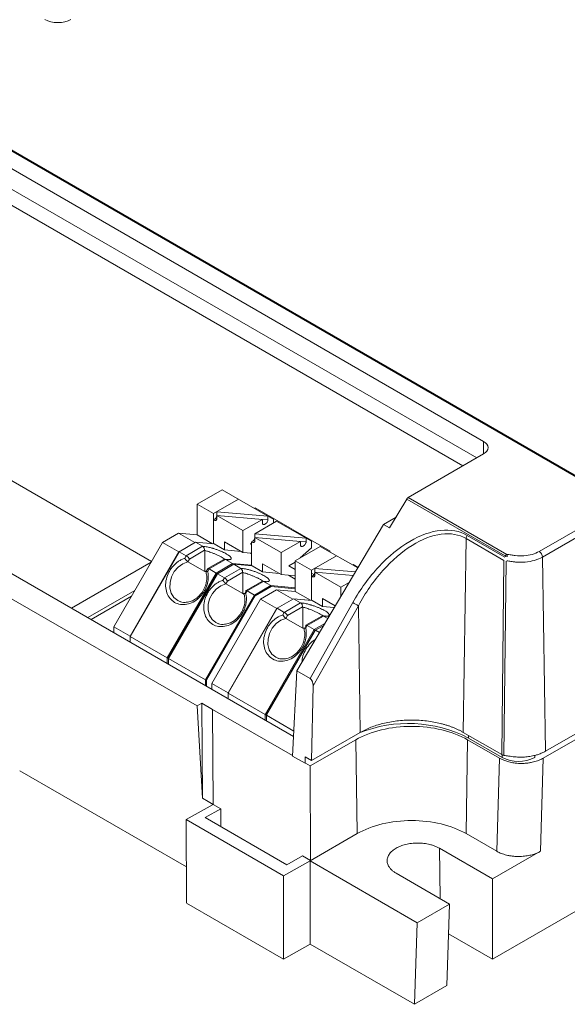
# Model space of a CAD drawing. Header units: millimetres. Extents: x 11 to 156, y 33 to 136.
# Tile 2 of 4: x 44 to 79, y 33 to 97. Entities that reach past the tile are written whole.
import ezdxf

# ---------------------------------------------------------------- set-up
doc = ezdxf.new("R2010")
doc.units = ezdxf.units.MM

msp = doc.modelspace()

# ---------------------------------------------------------------- linework, layer by layer
at = {"color": 7, "linetype": 'Continuous', "lineweight": 15}
for p, q in [((74.015, 69.367), (26.922, 96.553)), ((27.983, 97.084), (81.511, 66.183)), ((81.611, 66.193), (28.083, 97.094)), ((25.315, 95.113), (72.672, 67.775)), ((26.902, 95.235), (73.571, 68.294)), ((155.007, 93.321), (77.882, 48.798)), ((78.026, 49.251), (154.945, 93.656)), ((154.835, 82.07), (74.594, 35.748)), ((55.411, 52.189), (19.49, 72.925)), ((92.335, 70.713), (77.625, 62.221)), ((92.549, 70.351), (77.837, 61.858)), ((69.124, 65.727), (74.015, 68.55)), ((55.415, 65.287), (57.041, 66.226)), ((55.415, 63.297), (55.415, 65.287)), ((55.415, 65.287), (56.476, 64.675)), ((56.476, 64.675), (58.102, 65.614)), ((67.914, 63.745), (69.023, 65.622)), ((69.023, 65.622), (75.424, 61.927)), ((75.524, 62.032), (69.124, 65.727)), ((56.476, 62.714), (56.476, 64.675)), ((56.682, 64.794), (60.011, 64.511)), ((58.385, 63.573), (56.682, 64.555)), ((58.385, 63.573), (59.651, 64.303)), ((59.157, 63.365), (60.577, 64.185)), ((60.011, 64.511), (60.011, 64.27)), ((60.011, 64.511), (60.365, 64.307)), ((61.892, 54.47), (67.51, 63.978)), ((67.51, 63.978), (68.333, 64.453)), ((67.914, 63.745), (67.51, 63.978)), ((53.169, 62.806), (54.206, 63.405)), ((54.206, 63.405), (55.415, 63.297)), ((54.206, 63.405), (55.266, 62.792)), ((55.415, 63.297), (56.414, 62.72)), ((58.385, 62.156), (58.385, 63.573)), ((59.157, 63.365), (59.157, 62.885)), ((59.157, 63.365), (62.486, 63.083)), ((50.008, 57.331), (53.169, 62.806)), ((53.169, 62.806), (54.222, 62.199)), ((55.771, 62.553), (55.311, 62.818)), ((56.511, 62.711), (57.183, 62.323)), ((57.183, 62.85), (57.183, 62.323)), ((58.951, 62.756), (58.882, 62.716)), ((58.951, 61.286), (58.951, 62.84)), ((60.86, 62.144), (59.157, 63.127)), ((60.86, 62.144), (62.126, 62.875)), ((62.486, 63.083), (62.486, 62.841)), ((72.88, 63.058), (72.691, 50.476)), ((75.334, 61.641), (72.88, 63.058)), ((75.396, 61.846), (72.942, 63.263)), ((54.228, 62.209), (51.055, 56.713)), ((51.068, 56.695), (54.25, 62.206)), ((54.25, 62.206), (54.71, 61.941)), ((54.71, 61.941), (55.771, 62.553)), ((54.91, 61.73), (55.895, 62.298)), ((55.774, 62.551), (55.771, 62.553)), ((55.912, 62.283), (55.912, 60.915)), ((57.183, 62.323), (58.263, 62.227)), ((60.86, 60.727), (60.86, 62.144)), ((61.779, 61.613), (63.405, 62.552)), ((52.425, 61.518), (47.257, 58.534)), ((54.614, 61.774), (54.71, 61.941)), ((54.808, 61.552), (54.91, 61.73)), ((54.808, 61.552), (55.912, 60.915)), ((57.149, 61.702), (56.112, 61.103)), ((57.256, 61.696), (56.195, 61.083)), ((57.715, 61.43), (56.655, 60.818)), ((57.256, 61.696), (57.253, 61.698)), ((57.715, 61.43), (57.256, 61.696)), ((58.246, 61.124), (57.786, 61.39)), ((59.658, 61.421), (59.658, 60.895)), ((61.779, 61.531), (61.357, 61.288)), ((61.779, 59.623), (61.779, 61.613)), ((61.779, 61.613), (62.84, 61.001)), ((75.198, 49.029), (75.334, 61.641)), ((75.473, 61.595), (75.336, 48.984)), ((77.837, 61.858), (78.026, 49.251)), ((53.473, 55.307), (56.655, 60.818)), ((56.703, 60.78), (53.529, 55.284)), ((53.543, 55.266), (56.725, 60.777)), ((56.012, 60.874), (55.912, 60.915)), ((56.104, 61.095), (55.987, 60.892)), ((56.195, 61.083), (56.098, 60.916)), ((56.195, 61.083), (56.655, 60.818)), ((56.655, 60.818), (56.699, 60.775)), ((56.725, 60.777), (57.185, 60.512)), ((58.387, 60.854), (58.387, 59.486)), ((58.986, 61.282), (59.658, 60.895)), ((59.658, 60.895), (60.737, 60.798)), ((63.046, 61.12), (65.689, 60.896)), ((64.749, 59.899), (63.046, 60.882)), ((57.088, 60.345), (57.185, 60.512)), ((57.283, 60.124), (57.385, 60.301)), ((57.283, 60.124), (58.387, 59.486)), ((59.624, 60.273), (58.587, 59.675)), ((59.731, 60.267), (58.67, 59.655)), ((59.731, 60.267), (59.727, 60.269)), ((60.19, 60.002), (59.731, 60.267)), ((64.749, 59.899), (65.281, 60.206)), ((58.456, 59.457), (58.387, 59.486)), ((58.67, 59.655), (59.129, 59.389)), ((59.533, 59.133), (60.57, 59.731)), ((59.838, 59.717), (59.838, 59.799)), ((60.57, 59.731), (61.779, 59.623)), ((60.57, 59.731), (61.63, 59.119)), ((61.779, 59.623), (62.772, 59.049)), ((64.749, 59.306), (64.749, 59.899)), ((48.529, 57.8), (51.153, 59.314)), ((54.353, 58.943), (54.152, 59.03)), ((55.947, 53.878), (59.129, 59.389)), ((56.018, 53.861), (59.179, 59.337)), ((56.372, 53.657), (59.533, 59.133)), ((59.533, 59.133), (60.586, 58.525)), ((61.074, 58.267), (62.135, 58.879)), ((62.863, 59.041), (61.662, 59.149)), ((62.135, 58.879), (61.675, 59.145)), ((61.675, 59.145), (62.875, 59.037)), ((62.138, 58.877), (62.135, 58.879)), ((65.52, 58.902), (62.743, 53.978)), ((62.863, 59.041), (62.875, 59.037)), ((62.875, 59.037), (63.547, 58.649)), ((63.547, 59.176), (63.547, 58.649)), ((60.592, 58.535), (57.418, 53.039)), ((57.432, 53.021), (60.614, 58.532)), ((60.614, 58.532), (61.074, 58.267)), ((61.274, 58.056), (62.259, 58.624)), ((62.276, 58.609), (62.276, 57.241)), ((65.882, 58.697), (62.945, 53.489)), ((63.547, 58.649), (64.32, 58.58)), ((66.005, 50.476), (65.882, 58.697)), ((56.828, 57.514), (56.627, 57.601)), ((61.172, 57.878), (62.276, 57.241)), ((63.513, 58.028), (62.476, 57.429)), ((63.62, 58.022), (62.559, 57.41)), ((63.62, 58.022), (63.616, 58.024)), ((63.896, 57.862), (63.62, 58.022)), ((50.008, 57.331), (51.06, 56.723)), ((50.008, 56.946), (50.008, 57.331)), ((59.837, 51.633), (63.019, 57.144)), ((63.067, 57.106), (59.893, 51.61)), ((59.907, 51.592), (63.089, 57.104)), ((62.35, 57.21), (62.276, 57.241)), ((62.559, 57.41), (63.019, 57.144)), ((63.019, 57.144), (63.063, 57.101)), ((63.089, 57.104), (63.357, 56.949)), ((51.068, 56.695), (53.473, 55.307)), ((53.543, 55.266), (55.947, 53.878)), ((60.717, 55.269), (60.516, 55.356)), ((61.606, 48.937), (61.892, 54.47)), ((62.743, 53.978), (61.892, 54.47)), ((56.372, 53.657), (57.424, 53.049)), ((56.372, 53.272), (56.372, 53.657)), ((62.945, 53.489), (62.842, 48.65)), ((57.418, 53.039), (57.432, 53.021)), ((57.418, 53.036), (57.418, 52.668)), ((57.432, 53.021), (59.837, 51.633)), ((55.712, 52.363), (55.411, 52.189)), ((55.753, 46.202), (55.411, 52.189)), ((56.42, 51.955), (55.713, 52.363)), ((55.753, 46.202), (55.713, 52.345)), ((61.595, 48.967), (56.42, 51.955)), ((59.837, 51.633), (59.897, 51.616)), ((59.907, 51.592), (61.69, 50.563)), ((65.719, 49.999), (62.763, 48.293)), ((66.005, 50.476), (62.842, 48.65)), ((65.81, 43.904), (65.719, 49.999)), ((75.198, 49.029), (72.691, 50.476)), ((72.973, 49.999), (72.881, 43.904)), ((75.053, 48.798), (72.973, 49.999)), ((62.842, 48.65), (62.437, 48.883)), ((75.053, 48.798), (74.87, 42.756)), ((77.882, 48.798), (77.7, 42.756)), ((54.712, 41.738), (43.89, 47.985)), ((62.763, 48.293), (62.454, 48.471)), ((62.781, 42.155), (62.763, 48.293)), ((56.137, 45.982), (55.753, 46.202)), ((56.459, 45.804), (54.692, 44.812)), ((56.955, 45.519), (55.93, 44.943)), ((56.459, 45.804), (56.137, 45.982)), ((56.46, 45.804), (56.955, 45.519)), ((56.955, 45.519), (56.958, 44.349)), ((61.013, 41.163), (54.692, 44.812)), ((54.692, 44.812), (54.727, 39.411)), ((55.93, 44.943), (61.233, 41.882)), ((62.749, 42.137), (65.81, 43.904)), ((72.881, 43.904), (74.87, 42.756)), ((74.594, 40.963), (71.141, 42.956)), ((61.233, 41.882), (62.258, 42.457)), ((62.258, 42.457), (62.781, 42.155)), ((77.7, 42.756), (74.594, 40.963)), ((62.749, 42.137), (61.013, 41.163)), ((62.748, 36.736), (62.748, 42.136)), ((69.706, 38.12), (62.748, 42.136)), ((61.029, 35.744), (61.013, 41.163)), ((68.332, 41.334), (71.804, 39.33)), ((74.594, 35.748), (74.594, 40.963)), ((54.727, 39.382), (54.727, 39.382)), ((61.029, 35.744), (54.727, 39.382)), ((71.804, 39.33), (69.706, 38.12)), ((71.624, 34.034), (71.804, 39.33)), ((69.527, 32.823), (69.706, 38.12)), ((74.594, 35.748), (71.738, 37.397)), ((62.748, 36.736), (61.029, 35.744)), ((69.527, 32.823), (62.748, 36.736)), ((71.624, 34.034), (69.527, 32.823))]:
    msp.add_line(p, q, dxfattribs=at)
at = {"color": 144, "linetype": 'Continuous', "lineweight": 0}
for p, q in [((15.443, 76.9), (61.672, 50.212)), ((52.455, 61.57), (42.174, 67.506)), ((60.011, 64.511), (57.041, 66.226)), ((56.682, 64.794), (56.682, 64.314)), ((59.128, 65.022), (59.175, 65.049)), ((61.579, 63.661), (59.175, 65.049)), ((59.651, 64.303), (56.682, 64.555)), ((59.651, 64.303), (59.651, 64.062)), ((60.365, 64.307), (60.365, 64.062)), ((62.486, 63.083), (60.577, 64.185)), ((61.532, 63.634), (61.579, 63.661)), ((61.602, 63.593), (61.65, 63.62)), ((64.054, 62.232), (61.65, 63.62)), ((54.25, 62.206), (55.311, 62.818)), ((55.311, 62.818), (56.511, 62.711)), ((58.385, 62.156), (57.183, 62.85)), ((58.882, 62.716), (58.951, 62.677)), ((62.126, 62.875), (59.157, 63.127)), ((62.126, 62.875), (62.126, 62.633)), ((62.486, 63.083), (62.84, 62.879)), ((62.84, 62.879), (62.84, 62.45)), ((54.228, 62.209), (54.25, 62.206)), ((58.951, 62.106), (58.385, 62.156)), ((58.861, 62.114), (58.951, 62.062)), ((62.84, 62.45), (62.114, 61.807)), ((65.838, 61.148), (63.405, 62.552)), ((64.007, 62.205), (64.054, 62.232)), ((56.725, 60.777), (57.786, 61.39)), ((57.741, 61.364), (57.715, 61.43)), ((58.951, 61.32), (57.715, 61.43)), ((57.786, 61.39), (58.986, 61.282)), ((60.86, 60.727), (59.658, 61.421)), ((62.84, 61.001), (64.466, 61.94)), ((65.492, 61.348), (65.539, 61.375)), ((65.862, 61.189), (65.539, 61.375)), ((56.703, 60.78), (56.725, 60.777)), ((57.185, 60.512), (58.246, 61.124)), ((57.385, 60.301), (58.37, 60.87)), ((58.249, 61.122), (58.246, 61.124)), ((61.779, 60.645), (60.86, 60.727)), ((61.357, 61.288), (61.779, 61.044)), ((62.84, 59.043), (62.84, 61.001)), ((62.84, 60.808), (62.988, 60.722)), ((63.046, 61.12), (63.046, 60.64)), ((65.554, 60.669), (63.046, 60.882)), ((61.336, 60.685), (61.779, 60.429)), ((51.365, 59.681), (48.317, 57.922)), ((58.587, 59.607), (58.516, 59.484)), ((58.67, 59.655), (58.573, 59.488)), ((60.19, 60.002), (59.129, 59.389)), ((59.179, 59.337), (60.216, 59.935)), ((60.216, 59.935), (60.19, 60.002)), ((59.129, 59.389), (59.179, 59.337)), ((60.614, 58.532), (61.675, 59.145)), ((61.63, 59.119), (61.675, 59.145)), ((64.386, 58.692), (63.547, 59.176)), ((60.592, 58.535), (60.614, 58.532)), ((60.977, 58.1), (61.074, 58.267)), ((61.172, 57.878), (61.274, 58.056)), ((62.476, 57.362), (62.405, 57.239)), ((62.559, 57.41), (62.462, 57.242)), ((63.067, 57.106), (63.089, 57.104)), ((63.089, 57.104), (63.633, 57.418)), ((51.055, 56.713), (51.068, 56.695)), ((51.068, 56.334), (51.068, 56.695)), ((53.473, 55.307), (53.533, 55.29)), ((53.473, 54.946), (53.473, 55.307)), ((53.529, 55.284), (53.543, 55.266)), ((53.543, 54.905), (53.543, 55.266)), ((55.947, 53.878), (56.018, 53.861)), ((55.947, 53.517), (55.947, 53.878)), ((56.018, 53.476), (56.018, 53.861)), ((59.893, 51.61), (59.907, 51.592)), ((59.907, 51.231), (59.907, 51.592)), ((75.217, 48.847), (73.039, 50.105)), ((62.422, 48.466), (61.606, 48.937)), ((62.437, 48.883), (62.422, 48.466)), ((77.339, 48.847), (77.339, 48.989))]:
    msp.add_line(p, q, dxfattribs=at)
at = {"color": 8, "linetype": 'Continuous', "lineweight": 15}
for p, q in [((74.003, 68.543), (74.015, 69.367)), ((60.011, 64.27), (59.651, 64.301)), ((62.486, 62.841), (62.126, 62.872)), ((58.67, 59.655), (58.587, 59.607)), ((59.589, 59.573), (59.589, 59.655)), ((61.779, 59.86), (60.19, 60.002)), ((60.216, 59.935), (61.779, 59.795)), ((63.707, 57.542), (63.019, 57.144)), ((62.559, 57.41), (62.476, 57.362)), ((57.432, 52.66), (57.432, 53.021)), ((56.42, 51.955), (56.46, 45.804)), ((59.837, 51.272), (59.837, 51.633)), ((73.039, 50.105), (73.039, 50.276)), ((75.217, 49.021), (75.217, 48.847)), ((71.141, 42.956), (71.191, 39.684))]:
    msp.add_line(p, q, dxfattribs=at)
at = {"color": 7, "linetype": 'Continuous', "lineweight": 15, "flags": 128}
for points in [[(56.682, 64.314), (56.679, 64.287), (56.667, 64.265), (56.649, 64.249), (56.624, 64.239), (56.593, 64.236), (56.557, 64.24), (56.518, 64.251), (56.476, 64.268)], [(59.651, 64.062), (59.654, 64.033), (59.663, 64.009), (59.678, 63.99), (59.698, 63.977), (59.723, 63.97), (59.751, 63.97), (59.782, 63.977), (59.815, 63.99), (59.848, 64.009), (59.88, 64.034), (59.911, 64.063), (59.94, 64.096), (59.964, 64.13), (59.984, 64.167), (59.999, 64.203), (60.008, 64.238), (60.011, 64.27)], [(59.157, 62.885), (59.153, 62.858), (59.142, 62.836), (59.124, 62.82), (59.098, 62.81), (59.068, 62.807), (59.032, 62.812), (58.992, 62.822), (58.951, 62.84)], [(62.126, 62.633), (62.129, 62.604), (62.138, 62.58), (62.153, 62.561), (62.173, 62.548), (62.198, 62.542), (62.226, 62.542), (62.257, 62.548), (62.289, 62.562), (62.323, 62.581), (62.355, 62.605), (62.386, 62.634), (62.415, 62.667), (62.439, 62.702), (62.459, 62.738), (62.474, 62.774), (62.483, 62.809), (62.486, 62.841)], [(56.104, 61.095), (56.112, 61.103), (56.126, 61.107), (56.145, 61.105), (56.169, 61.097), (56.195, 61.083)], [(63.046, 60.64), (63.042, 60.613), (63.031, 60.591), (63.013, 60.575), (62.988, 60.565), (62.957, 60.562), (62.921, 60.566), (62.882, 60.577), (62.84, 60.594)]]:
    msp.add_lwpolyline(points, dxfattribs=at)
at = {"color": 8, "linetype": 'Continuous', "lineweight": 15, "flags": 128}
for points in [[(54.152, 59.03), (54.153, 59.029), (53.909, 59.232), (53.737, 59.511), (53.65, 59.845), (53.654, 60.21), (53.749, 60.577), (53.928, 60.918), (54.178, 61.209), (54.479, 61.425), (54.808, 61.552)], [(56.627, 57.601), (56.627, 57.601), (56.384, 57.803), (56.212, 58.082), (56.124, 58.416), (56.129, 58.781), (56.224, 59.148), (56.403, 59.49), (56.653, 59.78), (56.953, 59.997), (57.283, 60.124)], [(60.516, 55.356), (60.516, 55.356), (60.273, 55.558), (60.101, 55.837), (60.014, 56.171), (60.018, 56.536), (60.113, 56.903), (60.292, 57.245), (60.542, 57.535), (60.843, 57.752), (61.172, 57.878)]]:
    msp.add_lwpolyline(points, dxfattribs=at)
at = {"color": 144, "linetype": 'Continuous', "lineweight": 0, "flags": 128}
for points in [[(58.587, 59.607), (58.578, 59.631), (58.575, 59.65), (58.578, 59.665), (58.587, 59.675), (58.601, 59.678), (58.62, 59.676), (58.643, 59.668), (58.67, 59.655)], [(62.476, 57.362), (62.467, 57.386), (62.464, 57.405), (62.467, 57.42), (62.476, 57.429), (62.49, 57.433), (62.509, 57.431), (62.532, 57.423), (62.559, 57.41)]]:
    msp.add_lwpolyline(points, dxfattribs=at)
at = {"color": 144, "linetype": 'Continuous', "lineweight": 0}
for centre, radius, start, end in [((56.329, 64.592), 0.355, 294.3319, 353.66746), ((75.677, 61.787), 0.289, 121.95467, 151.14439), ((62.693, 60.918), 0.355, 294.3319, 353.66746), ((56.905, 60.046), 0.544, 27.93578, 58.96218), ((60.794, 57.801), 0.544, 27.93578, 58.96218), ((69.125, 42.507), 8.547, 62.74629, 111.8799), ((76.278, 50.894), 2.306, 242.60967, 297.39033)]:
    msp.add_arc(centre, radius, start, end, dxfattribs=at)
at = {"color": 7, "linetype": 'Continuous', "lineweight": 15}
for centre, radius, start, end in [((58.804, 63.163), 0.355, 294.3319, 353.66746), ((73.316, 63.037), 0.436, 148.93442, 177.32698), ((77.375, 61.832), 0.462, 3.2296, 57.34737), ((54.43, 61.475), 0.544, 27.93578, 58.96218), ((49.382, 29.945), 33.15, 60.14978, 60.86879)]:
    msp.add_arc(centre, radius, start, end, dxfattribs=at)
for points in [[(45.519, 96.757), (45.987, 96.487), (46.748, 96.487), (47.216, 96.757)], [(55.895, 62.298), (55.901, 62.293), (55.906, 62.288), (55.912, 62.283)], [(58.37, 60.87), (58.376, 60.864), (58.381, 60.859), (58.387, 60.854)], [(62.259, 58.624), (62.265, 58.619), (62.27, 58.614), (62.276, 58.609)], [(75.198, 49.029), (75.235, 49.008), (75.285, 48.991), (75.336, 48.984)]]:
    msp.add_open_spline(points, degree=3, dxfattribs=at)
for points, knots in [([(74.015, 68.55), (74.2, 68.657), (74.308, 68.807), (74.308, 69.11), (74.2, 69.26), (74.015, 69.367)], [0, 0, 0, 0, 0.5, 0.5, 1, 1, 1, 1]), ([(69.023, 65.622), (69.03, 65.633), (69.044, 65.655), (69.069, 65.684), (69.096, 65.709), (69.115, 65.721), (69.124, 65.727)], [0, 0, 0, 0, 0.2551, 0.50001, 0.744916, 1, 1, 1, 1]), ([(72.942, 63.263), (72.455, 63.544), (71.87, 63.655), (70.596, 63.521), (69.906, 63.276), (68.529, 62.467), (67.842, 61.903), (66.576, 60.544), (65.999, 59.75), (65.52, 58.902)], [0, 0, 0, 0, 0.25, 0.25, 0.5, 0.5, 0.75, 0.75, 1, 1, 1, 1]), ([(65.882, 58.697), (66.333, 59.529), (66.877, 60.311), (68.069, 61.652), (68.717, 62.211), (70.016, 63.02), (70.666, 63.27), (71.869, 63.422), (72.42, 63.323), (72.88, 63.058)], [0, 0, 0, 0, 0.25, 0.25, 0.5, 0.5, 0.75, 0.75, 1, 1, 1, 1]), ([(56.494, 62.404), (56.47, 62.412), (56.413, 62.429), (56.317, 62.456), (56.196, 62.487), (56.058, 62.517), (55.908, 62.542), (55.821, 62.548), (55.774, 62.551)], [0, 0, 0, 0, 0.08196, 0.197871, 0.347682, 0.53141, 0.748959, 1, 1, 1, 1]), ([(55.774, 62.551), (55.813, 62.53), (55.846, 62.489), (55.876, 62.417), (55.882, 62.391), (55.887, 62.353), (55.888, 62.341), (55.89, 62.317), (55.889, 62.304), (55.895, 62.298)], [0, 0, 0, 0, 0.5, 0.5, 0.75, 0.75, 0.875, 0.875, 1, 1, 1, 1]), ([(77.625, 62.221), (77.491, 62.144), (77.339, 62.081), (77, 61.985), (76.821, 61.954), (76.446, 61.927), (76.259, 61.931), (75.982, 61.964), (75.891, 61.979), (75.707, 62.005), (75.616, 62.019), (75.524, 62.032)], [0, 0, 0, 0, 0.25, 0.25, 0.5, 0.5, 0.75, 0.75, 0.875, 0.875, 1, 1, 1, 1]), ([(56.098, 60.916), (56.106, 60.88), (56.121, 60.809), (56.134, 60.698), (56.139, 60.585), (56.136, 60.432), (56.112, 60.238), (56.051, 60.006), (55.961, 59.782), (55.804, 59.499), (55.544, 59.185), (55.16, 58.912), (54.74, 58.766), (54.32, 58.759), (53.94, 58.893), (53.634, 59.155), (53.43, 59.521), (53.347, 59.959), (53.392, 60.428), (53.533, 60.809), (53.7, 61.087), (53.849, 61.277), (54.019, 61.445), (54.206, 61.586), (54.405, 61.701), (54.544, 61.749), (54.614, 61.774)], [0, 0, 0, 0, 0.01575, 0.031379, 0.046976, 0.062633, 0.093921, 0.125262, 0.156537, 0.187874, 0.250304, 0.312733, 0.375163, 0.437592, 0.500022, 0.562452, 0.624881, 0.687311, 0.74974, 0.81217, 0.843437, 0.874782, 0.906053, 0.937411, 0.968608, 1, 1, 1, 1]), ([(54.614, 61.774), (54.621, 61.763), (54.633, 61.742), (54.655, 61.712), (54.674, 61.686), (54.691, 61.664), (54.72, 61.629), (54.763, 61.584), (54.793, 61.563), (54.808, 61.552)], [0, 0, 0, 0, 0.1341095, 0.2512889, 0.3515382, 0.4348688, 0.5013121, 0.7605069, 1, 1, 1, 1]), ([(57.253, 61.698), (57.237, 61.704), (57.207, 61.718), (57.171, 61.715), (57.155, 61.703), (57.15, 61.7)], [0, 0, 0, 0, 0.4270827, 0.8540478, 1, 1, 1, 1]), ([(57.427, 61.706), (57.418, 61.704), (57.392, 61.699), (57.273, 61.709), (57.193, 61.716)], [0, 0, 0, 0, 0.33209, 1, 1, 1, 1]), ([(75.529, 61.612), (75.617, 61.599), (75.706, 61.586), (75.838, 61.567), (75.881, 61.561), (75.95, 61.551), (75.979, 61.547), (76.031, 61.541), (76.057, 61.538), (76.294, 61.514), (76.507, 61.514), (76.929, 61.55), (77.132, 61.588), (77.514, 61.699), (77.685, 61.77), (77.837, 61.858)], [0, 0, 0, 0, 0.125, 0.125, 0.1875, 0.1875, 0.21875, 0.21875, 0.25, 0.25, 0.5, 0.5, 0.75, 0.75, 1, 1, 1, 1]), ([(55.97, 60.94), (55.997, 60.837), (56.048, 60.64), (56.034, 60.253), (55.916, 59.85), (55.693, 59.489), (55.449, 59.234), (55.178, 59.047), (54.859, 58.915), (54.652, 58.915), (54.543, 58.915)], [0, 0, 0, 0, 0.117523, 0.22344, 0.399214, 0.527831, 0.635581, 0.748163, 0.866904, 1, 1, 1, 1]), ([(56.099, 60.917), (56.084, 60.917), (56.056, 60.916), (56.021, 60.912), (55.997, 60.903), (55.987, 60.895), (55.987, 60.89), (55.987, 60.89)], [0, 0, 0, 0, 0.251311, 0.462354, 0.762876, 0.965946, 1, 1, 1, 1]), ([(58.968, 60.976), (58.945, 60.983), (58.888, 61), (58.792, 61.027), (58.671, 61.058), (58.533, 61.088), (58.383, 61.113), (58.296, 61.119), (58.249, 61.122)], [0, 0, 0, 0, 0.08196, 0.197871, 0.347682, 0.53141, 0.748959, 1, 1, 1, 1]), ([(58.573, 59.488), (58.581, 59.452), (58.596, 59.38), (58.609, 59.269), (58.614, 59.156), (58.611, 59.003), (58.586, 58.809), (58.526, 58.578), (58.436, 58.353), (58.278, 58.07), (58.019, 57.757), (57.635, 57.484), (57.215, 57.337), (56.795, 57.33), (56.415, 57.464), (56.109, 57.726), (55.905, 58.093), (55.822, 58.53), (55.867, 58.999), (56.008, 59.38), (56.174, 59.658), (56.324, 59.848), (56.494, 60.017), (56.681, 60.158), (56.88, 60.272), (57.019, 60.32), (57.088, 60.345)], [0, 0, 0, 0, 0.01575, 0.031379, 0.046976, 0.062633, 0.093921, 0.125262, 0.156537, 0.187874, 0.250304, 0.312733, 0.375163, 0.437592, 0.500022, 0.562452, 0.624881, 0.687311, 0.74974, 0.81217, 0.843437, 0.874782, 0.906053, 0.937411, 0.968608, 1, 1, 1, 1]), ([(57.089, 60.345), (57.095, 60.334), (57.108, 60.314), (57.13, 60.283), (57.149, 60.257), (57.166, 60.235), (57.195, 60.201), (57.238, 60.156), (57.268, 60.134), (57.283, 60.124)], [0, 0, 0, 0, 0.13411, 0.251289, 0.351538, 0.434869, 0.501312, 0.760507, 1, 1, 1, 1]), ([(59.727, 60.269), (59.712, 60.276), (59.682, 60.289), (59.646, 60.287), (59.629, 60.274), (59.625, 60.271)], [0, 0, 0, 0, 0.427083, 0.854048, 1, 1, 1, 1]), ([(59.901, 60.277), (59.893, 60.276), (59.867, 60.27), (59.747, 60.28), (59.667, 60.287)], [0, 0, 0, 0, 0.33209, 1, 1, 1, 1]), ([(58.445, 59.511), (58.472, 59.408), (58.523, 59.212), (58.509, 58.824), (58.391, 58.421), (58.167, 58.06), (57.924, 57.805), (57.653, 57.618), (57.333, 57.487), (57.127, 57.486), (57.018, 57.486)], [0, 0, 0, 0, 0.1175231, 0.2234405, 0.3992143, 0.5278307, 0.6355808, 0.7481626, 0.8669042, 1, 1, 1, 1]), ([(54.543, 58.915), (54.535, 58.914), (54.385, 58.901), (54.265, 58.967), (54.152, 59.03)], [0, 0, 0, 0, 0.053145, 1, 1, 1, 1]), ([(62.858, 58.731), (62.834, 58.738), (62.777, 58.755), (62.681, 58.782), (62.56, 58.813), (62.422, 58.843), (62.272, 58.868), (62.185, 58.874), (62.138, 58.877)], [0, 0, 0, 0, 0.08196, 0.197871, 0.347682, 0.53141, 0.748959, 1, 1, 1, 1]), ([(62.138, 58.877), (62.177, 58.856), (62.21, 58.815), (62.24, 58.743), (62.246, 58.717), (62.251, 58.679), (62.252, 58.667), (62.254, 58.643), (62.253, 58.63), (62.259, 58.625)], [0, 0, 0, 0, 0.5, 0.5, 0.75, 0.75, 0.875, 0.875, 1, 1, 1, 1]), ([(57.018, 57.486), (57.01, 57.485), (56.859, 57.472), (56.74, 57.538), (56.627, 57.601)], [0, 0, 0, 0, 0.053145, 1, 1, 1, 1]), ([(62.462, 57.242), (62.47, 57.207), (62.485, 57.135), (62.498, 57.024), (62.503, 56.911), (62.5, 56.758), (62.475, 56.564), (62.415, 56.333), (62.325, 56.108), (62.168, 55.825), (61.908, 55.512), (61.524, 55.238), (61.104, 55.092), (60.684, 55.085), (60.304, 55.219), (59.998, 55.481), (59.794, 55.848), (59.711, 56.285), (59.756, 56.754), (59.897, 57.135), (60.064, 57.413), (60.213, 57.603), (60.383, 57.772), (60.57, 57.913), (60.769, 58.027), (60.908, 58.075), (60.977, 58.1)], [0, 0, 0, 0, 0.01575, 0.031379, 0.046976, 0.062633, 0.093921, 0.125262, 0.156537, 0.187874, 0.250304, 0.312733, 0.375163, 0.437592, 0.500022, 0.562452, 0.624881, 0.687311, 0.74974, 0.81217, 0.843437, 0.874782, 0.906053, 0.937411, 0.968608, 1, 1, 1, 1]), ([(63.616, 58.024), (63.601, 58.03), (63.571, 58.044), (63.535, 58.042), (63.518, 58.029), (63.514, 58.026)], [0, 0, 0, 0, 0.427083, 0.854048, 1, 1, 1, 1]), ([(63.791, 58.032), (63.782, 58.03), (63.756, 58.025), (63.637, 58.035), (63.557, 58.042)], [0, 0, 0, 0, 0.33209, 1, 1, 1, 1]), ([(62.334, 57.266), (62.361, 57.163), (62.412, 56.967), (62.398, 56.579), (62.28, 56.176), (62.056, 55.815), (61.813, 55.56), (61.542, 55.373), (61.222, 55.242), (61.016, 55.241), (60.907, 55.241)], [0, 0, 0, 0, 0.1175231, 0.2234405, 0.3992143, 0.5278307, 0.6355808, 0.7481626, 0.8669042, 1, 1, 1, 1]), ([(60.907, 55.241), (60.899, 55.24), (60.749, 55.227), (60.629, 55.293), (60.516, 55.356)], [0, 0, 0, 0, 0.053145, 1, 1, 1, 1]), ([(62.743, 53.978), (62.754, 53.971), (62.775, 53.957), (62.807, 53.925), (62.837, 53.885), (62.865, 53.838), (62.892, 53.781), (62.916, 53.711), (62.933, 53.64), (62.944, 53.563), (62.944, 53.516), (62.945, 53.489)], [0, 0, 0, 0, 0.076658, 0.157323, 0.243782, 0.337495, 0.439608, 0.568329, 0.71987, 0.835766, 1, 1, 1, 1]), ([(72.691, 50.476), (72.638, 50.506), (72.531, 50.566), (72.362, 50.651), (72.188, 50.73), (72.007, 50.805), (71.821, 50.874), (71.629, 50.938), (71.43, 50.998), (71.15, 51.072), (70.781, 51.152), (70.316, 51.223), (69.836, 51.266), (69.348, 51.28), (68.861, 51.266), (68.381, 51.223), (67.915, 51.152), (67.477, 51.057), (67.066, 50.941), (66.687, 50.807), (66.329, 50.653), (66.114, 50.535), (66.005, 50.476)], [0, 0, 0, 0, 0.0302336, 0.0602681, 0.0901698, 0.1200061, 0.1498445, 0.1797529, 0.2097984, 0.2400472, 0.3043239, 0.3686714, 0.4343158, 0.5000325, 0.5656768, 0.6313936, 0.6956703, 0.7600178, 0.8202702, 0.8799914, 0.9397214, 1, 1, 1, 1]), ([(72.973, 49.999), (72.498, 50.273), (71.929, 50.493), (70.688, 50.789), (70.017, 50.866), (68.674, 50.866), (68.003, 50.789), (66.763, 50.493), (66.194, 50.273), (65.719, 49.999)], [0, 0, 0, 0, 0.25, 0.25, 0.5, 0.5, 0.75, 0.75, 1, 1, 1, 1]), ([(78.026, 49.251), (77.991, 49.232), (77.922, 49.194), (77.811, 49.141), (77.694, 49.092), (77.571, 49.047), (77.381, 48.987), (77.112, 48.924), (76.759, 48.876), (76.398, 48.862), (76.088, 48.877), (75.837, 48.91), (75.603, 48.945), (75.436, 48.969), (75.336, 48.984)], [0, 0, 0, 0, 0.049997, 0.099804, 0.149623, 0.199659, 0.250113, 0.375101, 0.499929, 0.624824, 0.749775, 0.82124, 0.892744, 1, 1, 1, 1]), ([(77.882, 48.798), (77.848, 48.779), (77.776, 48.74), (77.653, 48.683), (77.51, 48.627), (77.344, 48.574), (77.156, 48.528), (76.946, 48.491), (76.714, 48.466), (76.42, 48.455), (76.086, 48.474), (75.745, 48.532), (75.462, 48.612), (75.234, 48.701), (75.11, 48.768), (75.053, 48.798)], [0, 0, 0, 0, 0.04506, 0.095111, 0.150151, 0.210181, 0.275199, 0.345204, 0.420195, 0.500172, 0.625618, 0.738334, 0.83831, 0.925534, 1, 1, 1, 1]), ([(65.81, 43.904), (66.273, 44.171), (66.828, 44.385), (68.037, 44.674), (68.691, 44.749), (70, 44.749), (70.654, 44.674), (71.864, 44.385), (72.418, 44.171), (72.881, 43.904)], [0, 0, 0, 0, 0.25, 0.25, 0.5, 0.5, 0.75, 0.75, 1, 1, 1, 1]), ([(71.141, 42.956), (71.111, 42.973), (71.051, 43.007), (70.955, 43.052), (70.854, 43.095), (70.749, 43.133), (70.639, 43.168), (70.442, 43.221), (70.142, 43.277), (69.737, 43.3), (69.331, 43.277), (68.952, 43.207), (68.613, 43.1), (68.324, 42.961), (68.083, 42.794), (67.898, 42.598), (67.777, 42.38), (67.736, 42.145), (67.777, 41.911), (67.885, 41.715), (68.022, 41.56), (68.161, 41.44), (68.275, 41.37), (68.332, 41.334)], [0, 0, 0, 0, 0.0201432, 0.0401315, 0.0600444, 0.079962, 0.0999644, 0.1201307, 0.1850689, 0.2500932, 0.3150315, 0.3800557, 0.4399997, 0.5000287, 0.5599727, 0.6200018, 0.68494, 0.7499643, 0.8149026, 0.8799268, 0.9200397, 0.95985, 1, 1, 1, 1]), ([(74.87, 42.756), (74.904, 42.737), (74.976, 42.697), (75.099, 42.641), (75.243, 42.585), (75.408, 42.532), (75.596, 42.486), (75.807, 42.449), (76.039, 42.423), (76.332, 42.413), (76.666, 42.432), (77.008, 42.489), (77.291, 42.569), (77.519, 42.658), (77.643, 42.725), (77.7, 42.756)], [0, 0, 0, 0, 0.04506, 0.095111, 0.150151, 0.210181, 0.275199, 0.345204, 0.420195, 0.500172, 0.625618, 0.738334, 0.83831, 0.925534, 1, 1, 1, 1])]:
    msp.add_open_spline(points, degree=3, knots=knots, dxfattribs=at)
at = {"color": 8, "linetype": 'Continuous', "lineweight": 15}
for points, knots in [([(55.912, 62.283), (55.991, 62.261), (56.148, 62.217), (56.416, 62.118), (56.64, 62.024), (56.811, 61.946), (56.974, 61.866), (57.116, 61.787), (57.204, 61.735), (57.232, 61.714), (57.234, 61.713)], [0, 0, 0, 0, 0.220632, 0.441118, 0.556711, 0.662348, 0.774952, 0.883422, 0.991849, 1, 1, 1, 1]), ([(57.252, 61.698), (57.278, 61.695), (57.329, 61.689), (57.394, 61.685), (57.451, 61.685), (57.498, 61.687), (57.537, 61.693), (57.568, 61.701), (57.593, 61.711), (57.611, 61.722), (57.623, 61.734), (57.647, 61.775), (57.604, 61.87), (57.396, 62.017), (57.202, 62.122), (57.052, 62.194), (56.879, 62.268), (56.688, 62.341), (56.56, 62.383), (56.494, 62.404)], [0, 0, 0, 0, 0.041834, 0.081827, 0.119961, 0.156218, 0.190589, 0.223072, 0.25367, 0.282395, 0.309259, 0.334274, 0.515549, 0.665854, 0.723615, 0.785837, 0.852609, 0.92407, 1, 1, 1, 1]), ([(58.387, 60.854), (58.466, 60.832), (58.623, 60.789), (58.89, 60.689), (59.115, 60.595), (59.286, 60.517), (59.449, 60.437), (59.591, 60.359), (59.679, 60.307), (59.707, 60.286), (59.709, 60.284)], [0, 0, 0, 0, 0.220632, 0.441118, 0.556711, 0.662348, 0.774952, 0.883422, 0.991849, 1, 1, 1, 1]), ([(59.727, 60.269), (59.753, 60.266), (59.803, 60.26), (59.869, 60.256), (59.925, 60.256), (59.973, 60.259), (60.012, 60.264), (60.043, 60.272), (60.068, 60.282), (60.086, 60.293), (60.098, 60.306), (60.122, 60.346), (60.079, 60.441), (59.871, 60.588), (59.677, 60.693), (59.527, 60.766), (59.354, 60.839), (59.163, 60.912), (59.035, 60.954), (58.968, 60.976)], [0, 0, 0, 0, 0.041834, 0.081827, 0.119961, 0.156218, 0.190589, 0.223072, 0.25367, 0.282395, 0.309259, 0.334274, 0.515549, 0.665854, 0.723615, 0.785837, 0.852609, 0.92407, 1, 1, 1, 1]), ([(62.276, 58.609), (62.355, 58.587), (62.512, 58.544), (62.78, 58.444), (63.004, 58.35), (63.175, 58.272), (63.338, 58.192), (63.48, 58.114), (63.568, 58.062), (63.596, 58.041), (63.598, 58.039)], [0, 0, 0, 0, 0.220632, 0.441118, 0.556711, 0.662348, 0.774952, 0.883422, 0.991849, 1, 1, 1, 1]), ([(63.616, 58.024), (63.642, 58.021), (63.693, 58.015), (63.758, 58.011), (63.815, 58.011), (63.862, 58.014), (63.901, 58.019), (63.932, 58.027), (63.957, 58.037), (63.975, 58.048), (63.987, 58.061), (64.011, 58.101), (63.968, 58.196), (63.76, 58.343), (63.566, 58.448), (63.416, 58.521), (63.243, 58.594), (63.052, 58.667), (62.924, 58.709), (62.858, 58.731)], [0, 0, 0, 0, 0.041834, 0.081827, 0.119961, 0.156218, 0.190589, 0.223072, 0.25367, 0.282395, 0.309259, 0.334274, 0.515549, 0.665854, 0.723615, 0.785837, 0.852609, 0.92407, 1, 1, 1, 1]), ([(62.223, 55.031), (62.228, 55.129), (62.241, 55.38), (62.402, 55.785), (62.679, 56.178), (62.926, 56.425), (63.077, 56.494), (63.092, 56.501)], [0, 0, 0, 0, 0.169068, 0.436257, 0.703453, 0.97072, 1, 1, 1, 1])]:
    msp.add_open_spline(points, degree=3, knots=knots, dxfattribs=at)
at = {"color": 144, "linetype": 'Continuous', "lineweight": 0}
for points, knots in [([(75.524, 62.032), (75.528, 62.021), (75.537, 61.999), (75.543, 61.958), (75.544, 61.916), (75.541, 61.886), (75.539, 61.872)], [0, 0, 0, 0, 0.276483, 0.536322, 0.777779, 1, 1, 1, 1]), ([(75.424, 61.927), (75.433, 61.921), (75.448, 61.911), (75.466, 61.891), (75.468, 61.875), (75.469, 61.867)], [0, 0, 0, 0, 0.418523, 0.740531, 1, 1, 1, 1]), ([(58.249, 61.122), (58.288, 61.101), (58.321, 61.06), (58.35, 60.988), (58.357, 60.962), (58.362, 60.925), (58.363, 60.912), (58.364, 60.888), (58.364, 60.875), (58.37, 60.87)], [0, 0, 0, 0, 0.5, 0.5, 0.75, 0.75, 0.875, 0.875, 1, 1, 1, 1]), ([(58.573, 59.488), (58.556, 59.487), (58.526, 59.487), (58.496, 59.481), (58.48, 59.476), (58.468, 59.471), (58.461, 59.466), (58.461, 59.461), (58.461, 59.461)], [0, 0, 0, 0, 0.292388, 0.516582, 0.673371, 0.763229, 0.970219, 1, 1, 1, 1]), ([(61.172, 57.878), (61.165, 57.883), (61.151, 57.891), (61.126, 57.912), (61.099, 57.939), (61.069, 57.974), (61.023, 58.028), (60.996, 58.071), (60.978, 58.1)], [0, 0, 0, 0, 0.115893, 0.23753, 0.365825, 0.501678, 0.663261, 1, 1, 1, 1]), ([(62.463, 57.243), (62.445, 57.242), (62.415, 57.242), (62.385, 57.236), (62.369, 57.231), (62.357, 57.226), (62.35, 57.221), (62.35, 57.216), (62.35, 57.216)], [0, 0, 0, 0, 0.292388, 0.516582, 0.673371, 0.763229, 0.970219, 1, 1, 1, 1])]:
    msp.add_open_spline(points, degree=3, knots=knots, dxfattribs=at)

doc.saveas('drawing.dxf')
